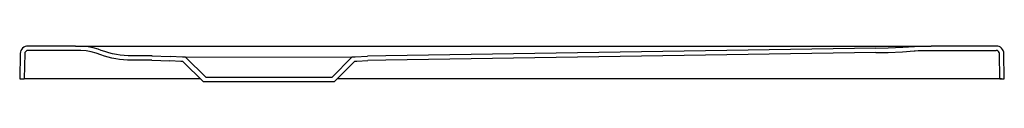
# Model space of a CAD drawing. Header units: millimetres. Extents: x 0 to 0.901, y -0.003 to 0.03.
import ezdxf

# ---------------------------------------------------------------- set-up
doc = ezdxf.new("R2010")
doc.units = ezdxf.units.MM
doc.header["$LTSCALE"] = 0.2
doc.layers.add('BLOCKS', color=3, linetype='Continuous')

msp = doc.modelspace()

# ---------------------------------------------------------------- linework, layer by layer
at = {"layer": 'BLOCKS'}
for p, q in [((0.05098, 0.03), (0.00757, 0.03)), ((0.05098, 0.03), (0.07891, 0.03)), ((0.07891, 0.03), (0.09439, 0.03)), ((0.09439, 0.03), (0.14494, 0.03)), ((0.14494, 0.03), (0.17944, 0.03)), ((0.17944, 0.03), (0.1817, 0.03)), ((0.1817, 0.03), (0.8255, 0.03)), ((0.783, 0.02794), (0.33483, 0.02118)), ((0.54903, 0.03), (0.69403, 0.03)), ((0.69403, 0.03), (0.83377, 0.03)), ((0.89321, 0.03), (0.83377, 0.03)), ((0.00057, 0.02317), (0, 0)), ((0.00457, 0.02307), (0.004, 0)), ((0.04876, 0.026), (0.00757, 0.026)), ((0.12093, 0.02095), (0.13755, 0.02046)), ((0.15166, 0.01982), (0.3041, 0.01998)), ((0.17043, 0.00113), (0.15166, 0.01982)), ((0.28537, 0.00125), (0.3041, 0.01998)), ((0.33483, 0.02118), (0.31821, 0.02066)), ((0.78306, 0.02394), (0.33483, 0.01718)), ((0.89661, 0), (0.89621, 0.02305)), ((0.90061, 0), (0.90021, 0.02312)), ((0.12088, 0.01695), (0.13737, 0.01647)), ((0.16807, -0.00286), (0.1492, 0.01593)), ((0.28774, -0.00273), (0.30657, 0.0161)), ((0.33489, 0.01718), (0.31841, 0.01666)), ((0, 0), (0.004, 0)), ((0.00488, 0), (0.004, 0)), ((0.1652, 0), (0.00488, 0)), ((0.28538, 0.00126), (0.17041, 0.00114)), ((0.56141, 0), (0.29048, 0)), ((0.56565, 0), (0.56141, 0)), ((0.73785, 0), (0.56565, 0)), ((0.89792, 0), (0.73785, 0)), ((0.89661, 0), (0.90061, 0)), ((0.28774, -0.00273), (0.16807, -0.00287))]:
    msp.add_line(p, q, dxfattribs=at)
at = {"layer": 'BLOCKS', "flags": 128}
for points in [[(0.12114, 0.02095), (0.1028, 0.02093, -0.090389), (0.07457, 0.02605), (0.07171, 0.02712), (0.06728, 0.02837), (0.06263, 0.02925), (0.05791, 0.02972), (0.04787, 0.03)], [(0.78308, 0.02794), (0.79443, 0.02823), (0.8078, 0.02886), (0.81856, 0.02957), (0.82171, 0.02984, -0.021084), (0.8255, 0.03), (0.83377, 0.03)], [(0.12093, 0.01695), (0.10208, 0.01693, -0.089251), (0.07418, 0.02192), (0.07004, 0.02346), (0.06549, 0.02467), (0.06067, 0.02547), (0.0558, 0.0258), (0.05483, 0.02581)], [(0.78314, 0.02394), (0.79435, 0.02423), (0.80758, 0.02484), (0.81823, 0.02554, 0.004514), (0.81904, 0.0256), (0.82187, 0.02584, -0.021037), (0.82565, 0.026), (0.89321, 0.026)]]:
    msp.add_lwpolyline(points, format="xyb", dxfattribs=at)
for points in [[(0.15166, 0.01982), (0.14891, 0.01994), (0.13755, 0.02046)], [(0.3041, 0.01998), (0.30685, 0.02011), (0.31821, 0.02066)], [(0.1492, 0.01593), (0.1475, 0.016), (0.13737, 0.01647)], [(0.30657, 0.0161), (0.30827, 0.01618), (0.31841, 0.01666)]]:
    msp.add_lwpolyline(points, dxfattribs=at)
at = {"layer": 'BLOCKS'}
for centre, radius, start, end in [((0.00757, 0.023), 0.007, 90, 178.58593), ((0.89321, 0.023), 0.007, 1, 90), ((0.00757, 0.023), 0.003, 90, 178.58593), ((0.04987, -0.03501), 0.06102, 85.34507, 91.04153), ((0.89321, 0.023), 0.003, 1, 90)]:
    msp.add_arc(centre, radius, start, end, dxfattribs=at)

doc.saveas('drawing.dxf')
